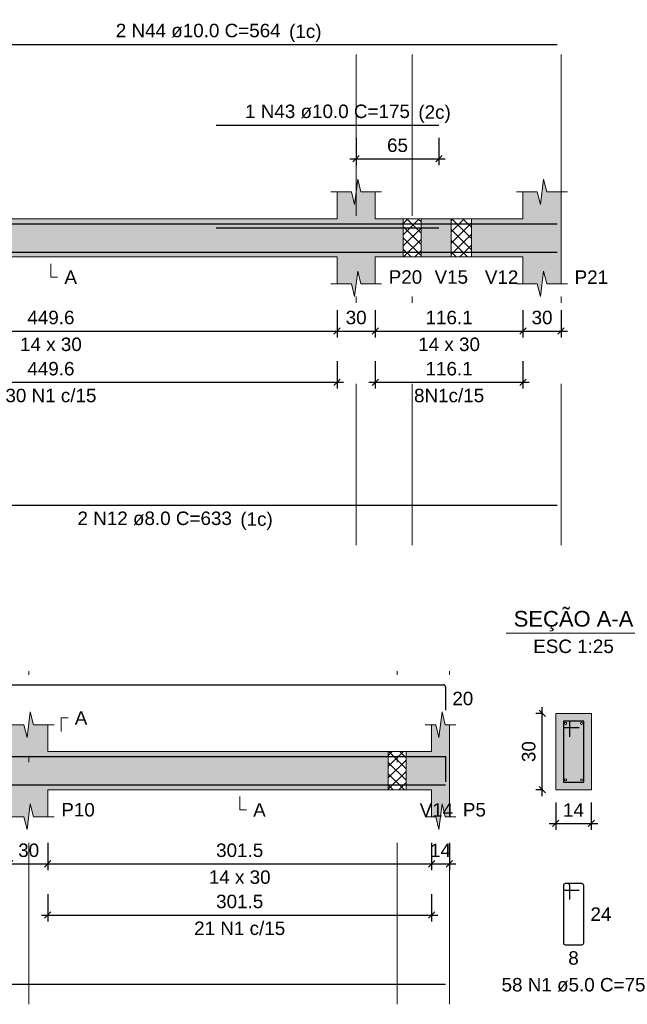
# Model space of a CAD drawing. Header units: millimetres. Extents: x 1434 to 2277, y -793 to -278.
# Tile 75 of 111: x 1752 to 1761, y -379 to -364. Entities that reach past the tile are written whole.
import ezdxf

# ---------------------------------------------------------------- set-up
doc = ezdxf.new("R2010")
doc.units = ezdxf.units.MM
doc.linetypes.add('DASHDOT', pattern=[25.4, 12.7, -6.35, 0, -6.35])
for name, color, linetype, lineweight in [('Descrição da armadura', 7, 'Continuous', 5), ('DT-Barras na forma', 1, 'Continuous', 30), ('DT-Barras no corte', 5, 'Continuous', 5), ('DT-Barras rebatidas', 1, 'Continuous', 30), ('DT-Cotas', 9, 'Continuous', 5), ('DT-Forma', 5, 'Continuous', 5), ('DT-Hachura forma vigas', 252, 'Continuous', 5), ('DT-Hachura intersecção vigas', 9, 'Continuous', 5), ('DT-Hachura seção vigas', 252, 'Continuous', 5), ('DT-Pontilhado', 9, 'DASHDOT', 5), ('DT-Textos', 7, 'Continuous', 5), ('Textos armaduras', 7, 'Continuous', 5)]:
    doc.layers.add(name, color=color, linetype=linetype, lineweight=lineweight)
doc.styles.add('ARIAL', font='arial.ttf')
doc.styles.get("Standard").update_dxf_attribs({"font": 'arial.ttf'})
doc.dimstyles.new('UM_25.000000', dxfattribs={"dimtxt": 0.18, "dimasz": 0.1, "dimexe": 0.1, "dimexo": 0.2, "dimgap": 0, "dimtad": 1, "dimtih": 1, "dimtoh": 1, "dimdec": 1, "dimlfac": 25, "dimzin": 0, "dimdsep": 46, "dimtxsty": 'Standard', "dimcen": 0.09, "dimdle": 0.1, "dimadec": 1, "dimazin": 2, "dimtfac": 1, "dimtdec": 4, "dimtofl": 0, "dimtmove": 0, "dimatfit": 3, "dimfxl": 1, "dimtolj": 1, "dimarcsym": 0})
doc.dimstyles.new('UM_50.000000', dxfattribs={"dimtxt": 0.18, "dimasz": 0.1, "dimexe": 0.1, "dimexo": 0.2, "dimgap": 0, "dimtad": 1, "dimtih": 1, "dimtoh": 1, "dimdec": 1, "dimlfac": 50, "dimzin": 0, "dimdsep": 46, "dimtxsty": 'Standard', "dimcen": 0.09, "dimdle": 0.1, "dimadec": 1, "dimazin": 2, "dimtfac": 1, "dimtdec": 4, "dimtofl": 0, "dimtmove": 0, "dimatfit": 3, "dimfxl": 1, "dimtolj": 1, "dimarcsym": 0})
pattern_1 = [(45, (1722.81126, -450.90245), (-0.08838835, 0.08838835), []), (135, (1722.81126, -450.90245), (-0.08838835, -0.08838835), [])]

# ---------------------------------------------------------------- blocks, each defined once
blk = doc.blocks.new('_Oblique')
at = {"color": 0, "linetype": 'ByBlock', "lineweight": -2}
blk.add_line((-0.5, -0.5), (0.5, 0.5), dxfattribs=at)
blk = doc.blocks.new('*D398')
at = {"layer": 'DT-Cotas', "color": 0, "lineweight": -2, "transparency": 16777216}
for p, q in [((1747.63, -368.448), (1747.63, -368.877)), ((1756.621, -368.448), (1756.621, -368.877)), ((1747.53, -368.777), (1756.721, -368.777))]:
    blk.add_line(p, q, dxfattribs=at)
at = {"layer": 'DT-Cotas', "color": 0, "lineweight": -2, "transparency": 16777216, "xscale": 0.1, "yscale": 0.1, "zscale": 0.1, "rotation": 180}
blk.add_blockref('_Oblique', (1747.63, -368.777), dxfattribs=at)
at = {"layer": 'DT-Cotas', "color": 0, "lineweight": -2, "transparency": 16777216, "xscale": 0.1, "yscale": 0.1, "zscale": 0.1}
blk.add_blockref('_Oblique', (1756.621, -368.777), dxfattribs=at)
at = {"layer": 'DT-Cotas', "color": 7, "transparency": 16777216, "insert": (1752.125, -368.566), "char_height": 0.2118, "attachment_point": 5, "rotation": 0.0057, "style": 'ARIAL'}
blk.add_mtext('\\A1;449.6', dxfattribs=at)
blk = doc.blocks.new('*D399')
at = {"layer": 'DT-Cotas', "color": 0, "lineweight": -2, "transparency": 16777216}
for p, q in [((1756.621, -368.448), (1756.621, -368.877)), ((1757.221, -368.448), (1757.221, -368.877)), ((1756.521, -368.777), (1757.321, -368.777))]:
    blk.add_line(p, q, dxfattribs=at)
at = {"layer": 'DT-Cotas', "color": 0, "lineweight": -2, "transparency": 16777216, "xscale": 0.1, "yscale": 0.1, "zscale": 0.1, "rotation": 180}
blk.add_blockref('_Oblique', (1756.621, -368.777), dxfattribs=at)
at = {"layer": 'DT-Cotas', "color": 0, "lineweight": -2, "transparency": 16777216, "xscale": 0.1, "yscale": 0.1, "zscale": 0.1}
blk.add_blockref('_Oblique', (1757.221, -368.777), dxfattribs=at)
at = {"layer": 'DT-Cotas', "color": 7, "transparency": 16777216, "insert": (1756.921, -368.566), "char_height": 0.2118, "attachment_point": 5, "rotation": 0.0057, "style": 'ARIAL'}
blk.add_mtext('\\A1;30', dxfattribs=at)
blk = doc.blocks.new('*D400')
at = {"layer": 'DT-Cotas', "color": 0, "lineweight": -2, "transparency": 16777216}
for p, q in [((1757.221, -368.448), (1757.221, -368.877)), ((1759.542, -368.448), (1759.542, -368.877)), ((1757.121, -368.777), (1759.642, -368.777))]:
    blk.add_line(p, q, dxfattribs=at)
at = {"layer": 'DT-Cotas', "color": 0, "lineweight": -2, "transparency": 16777216, "xscale": 0.1, "yscale": 0.1, "zscale": 0.1, "rotation": 180}
blk.add_blockref('_Oblique', (1757.221, -368.777), dxfattribs=at)
at = {"layer": 'DT-Cotas', "color": 0, "lineweight": -2, "transparency": 16777216, "xscale": 0.1, "yscale": 0.1, "zscale": 0.1}
blk.add_blockref('_Oblique', (1759.542, -368.777), dxfattribs=at)
at = {"layer": 'DT-Cotas', "color": 7, "transparency": 16777216, "insert": (1758.381, -368.566), "char_height": 0.2118, "attachment_point": 5, "rotation": 0.0057, "style": 'ARIAL'}
blk.add_mtext('\\A1;116.1', dxfattribs=at)
blk = doc.blocks.new('*D401')
at = {"layer": 'DT-Cotas', "color": 0, "lineweight": -2, "transparency": 16777216}
for p, q in [((1759.542, -368.448), (1759.542, -368.877)), ((1760.142, -368.448), (1760.142, -368.877)), ((1759.442, -368.777), (1760.242, -368.777))]:
    blk.add_line(p, q, dxfattribs=at)
at = {"layer": 'DT-Cotas', "color": 0, "lineweight": -2, "transparency": 16777216, "xscale": 0.1, "yscale": 0.1, "zscale": 0.1, "rotation": 180}
blk.add_blockref('_Oblique', (1759.542, -368.777), dxfattribs=at)
at = {"layer": 'DT-Cotas', "color": 0, "lineweight": -2, "transparency": 16777216, "xscale": 0.1, "yscale": 0.1, "zscale": 0.1}
blk.add_blockref('_Oblique', (1760.142, -368.777), dxfattribs=at)
at = {"layer": 'DT-Cotas', "color": 7, "transparency": 16777216, "insert": (1759.842, -368.566), "char_height": 0.2118, "attachment_point": 5, "rotation": 0.0057, "style": 'ARIAL'}
blk.add_mtext('\\A1;30', dxfattribs=at)
blk = doc.blocks.new('*D405')
at = {"layer": 'DT-Cotas', "color": 0, "lineweight": -2, "transparency": 16777216}
for p, q in [((1747.63, -369.253), (1747.63, -369.682)), ((1756.621, -369.253), (1756.621, -369.682)), ((1747.53, -369.582), (1756.721, -369.582))]:
    blk.add_line(p, q, dxfattribs=at)
at = {"layer": 'DT-Cotas', "color": 0, "lineweight": -2, "transparency": 16777216, "xscale": 0.1, "yscale": 0.1, "zscale": 0.1, "rotation": 180}
blk.add_blockref('_Oblique', (1747.63, -369.582), dxfattribs=at)
at = {"layer": 'DT-Cotas', "color": 0, "lineweight": -2, "transparency": 16777216, "xscale": 0.1, "yscale": 0.1, "zscale": 0.1}
blk.add_blockref('_Oblique', (1756.621, -369.582), dxfattribs=at)
at = {"layer": 'DT-Cotas', "color": 7, "transparency": 16777216, "insert": (1752.125, -369.371), "char_height": 0.2118, "attachment_point": 5, "rotation": 0.0057, "style": 'ARIAL'}
blk.add_mtext('\\A1;449.6', dxfattribs=at)
blk = doc.blocks.new('*D406')
at = {"layer": 'DT-Cotas', "color": 0, "lineweight": -2, "transparency": 16777216}
for p, q in [((1757.221, -369.253), (1757.221, -369.682)), ((1759.542, -369.253), (1759.542, -369.682)), ((1757.121, -369.582), (1759.642, -369.582))]:
    blk.add_line(p, q, dxfattribs=at)
at = {"layer": 'DT-Cotas', "color": 0, "lineweight": -2, "transparency": 16777216, "xscale": 0.1, "yscale": 0.1, "zscale": 0.1, "rotation": 180}
blk.add_blockref('_Oblique', (1757.221, -369.582), dxfattribs=at)
at = {"layer": 'DT-Cotas', "color": 0, "lineweight": -2, "transparency": 16777216, "xscale": 0.1, "yscale": 0.1, "zscale": 0.1}
blk.add_blockref('_Oblique', (1759.542, -369.582), dxfattribs=at)
at = {"layer": 'DT-Cotas', "color": 7, "transparency": 16777216, "insert": (1758.381, -369.371), "char_height": 0.2118, "attachment_point": 5, "rotation": 0.0057, "style": 'ARIAL'}
blk.add_mtext('\\A1;116.1', dxfattribs=at)
blk = doc.blocks.new('*D410')
at = {"layer": 'DT-Cotas', "color": 0, "lineweight": -2, "transparency": 16777216}
for p, q in [((1756.921, -365.739), (1756.921, -366.169)), ((1758.221, -365.739), (1758.221, -366.169)), ((1756.821, -366.069), (1758.321, -366.069))]:
    blk.add_line(p, q, dxfattribs=at)
at = {"layer": 'DT-Cotas', "color": 0, "lineweight": -2, "transparency": 16777216, "xscale": 0.1, "yscale": 0.1, "zscale": 0.1, "rotation": 180}
blk.add_blockref('_Oblique', (1756.921, -366.069), dxfattribs=at)
at = {"layer": 'DT-Cotas', "color": 0, "lineweight": -2, "transparency": 16777216, "xscale": 0.1, "yscale": 0.1, "zscale": 0.1}
blk.add_blockref('_Oblique', (1758.221, -366.069), dxfattribs=at)
at = {"layer": 'DT-Cotas', "color": 7, "transparency": 16777216, "insert": (1757.571, -365.857), "char_height": 0.2118, "attachment_point": 5, "rotation": 0.0057, "style": 'ARIAL'}
blk.add_mtext('\\A1;65', dxfattribs=at)
blk = doc.blocks.new('*D436')
at = {"layer": 'DT-Cotas', "color": 0, "lineweight": -2, "transparency": 16777216}
for p, q in [((1751.476, -376.827), (1751.476, -377.257)), ((1752.076, -376.827), (1752.076, -377.257)), ((1751.376, -377.157), (1752.176, -377.157))]:
    blk.add_line(p, q, dxfattribs=at)
at = {"layer": 'DT-Cotas', "color": 0, "lineweight": -2, "transparency": 16777216, "xscale": 0.1, "yscale": 0.1, "zscale": 0.1, "rotation": 180}
blk.add_blockref('_Oblique', (1751.476, -377.157), dxfattribs=at)
at = {"layer": 'DT-Cotas', "color": 0, "lineweight": -2, "transparency": 16777216, "xscale": 0.1, "yscale": 0.1, "zscale": 0.1}
blk.add_blockref('_Oblique', (1752.076, -377.157), dxfattribs=at)
at = {"layer": 'DT-Cotas', "color": 7, "transparency": 16777216, "insert": (1751.776, -376.945), "char_height": 0.2118, "attachment_point": 5, "rotation": 0.0057, "style": 'ARIAL'}
blk.add_mtext('\\A1;30', dxfattribs=at)
blk = doc.blocks.new('*D437')
at = {"layer": 'DT-Cotas', "color": 0, "lineweight": -2, "transparency": 16777216}
for p, q in [((1752.076, -376.827), (1752.076, -377.257)), ((1758.106, -376.827), (1758.106, -377.257)), ((1751.976, -377.157), (1758.206, -377.157))]:
    blk.add_line(p, q, dxfattribs=at)
at = {"layer": 'DT-Cotas', "color": 0, "lineweight": -2, "transparency": 16777216, "xscale": 0.1, "yscale": 0.1, "zscale": 0.1, "rotation": 180}
blk.add_blockref('_Oblique', (1752.076, -377.157), dxfattribs=at)
at = {"layer": 'DT-Cotas', "color": 0, "lineweight": -2, "transparency": 16777216, "xscale": 0.1, "yscale": 0.1, "zscale": 0.1}
blk.add_blockref('_Oblique', (1758.106, -377.157), dxfattribs=at)
at = {"layer": 'DT-Cotas', "color": 7, "transparency": 16777216, "insert": (1755.091, -376.945), "char_height": 0.2118, "attachment_point": 5, "rotation": 0.0057, "style": 'ARIAL'}
blk.add_mtext('\\A1;301.5', dxfattribs=at)
blk = doc.blocks.new('*D438')
at = {"layer": 'DT-Cotas', "color": 0, "lineweight": -2, "transparency": 16777216}
for p, q in [((1758.106, -376.827), (1758.106, -377.257)), ((1758.386, -376.827), (1758.386, -377.257)), ((1758.006, -377.157), (1758.486, -377.157))]:
    blk.add_line(p, q, dxfattribs=at)
at = {"layer": 'DT-Cotas', "color": 0, "lineweight": -2, "transparency": 16777216, "xscale": 0.1, "yscale": 0.1, "zscale": 0.1, "rotation": 180}
blk.add_blockref('_Oblique', (1758.106, -377.157), dxfattribs=at)
at = {"layer": 'DT-Cotas', "color": 0, "lineweight": -2, "transparency": 16777216, "xscale": 0.1, "yscale": 0.1, "zscale": 0.1}
blk.add_blockref('_Oblique', (1758.386, -377.157), dxfattribs=at)
at = {"layer": 'DT-Cotas', "color": 7, "transparency": 16777216, "insert": (1758.246, -376.945), "char_height": 0.2118, "attachment_point": 5, "rotation": 0.0057, "style": 'ARIAL'}
blk.add_mtext('\\A1;14', dxfattribs=at)
blk = doc.blocks.new('*D441')
at = {"layer": 'DT-Cotas', "color": 0, "lineweight": -2, "transparency": 16777216}
for p, q in [((1752.076, -377.632), (1752.076, -378.062)), ((1758.106, -377.632), (1758.106, -378.062)), ((1751.976, -377.962), (1758.206, -377.962))]:
    blk.add_line(p, q, dxfattribs=at)
at = {"layer": 'DT-Cotas', "color": 0, "lineweight": -2, "transparency": 16777216, "xscale": 0.1, "yscale": 0.1, "zscale": 0.1, "rotation": 180}
blk.add_blockref('_Oblique', (1752.076, -377.962), dxfattribs=at)
at = {"layer": 'DT-Cotas', "color": 0, "lineweight": -2, "transparency": 16777216, "xscale": 0.1, "yscale": 0.1, "zscale": 0.1}
blk.add_blockref('_Oblique', (1758.106, -377.962), dxfattribs=at)
at = {"layer": 'DT-Cotas', "color": 7, "transparency": 16777216, "insert": (1755.091, -377.75), "char_height": 0.2118, "attachment_point": 5, "rotation": 0.0057, "style": 'ARIAL'}
blk.add_mtext('\\A1;301.5', dxfattribs=at)
blk = doc.blocks.new('*D442')
at = {"layer": 'DT-Cotas', "color": 0, "lineweight": -2, "transparency": 16777216}
for p, q in [((1759.845, -376.092), (1759.845, -374.692)), ((1759.856, -374.792), (1759.745, -374.792)), ((1759.856, -375.992), (1759.745, -375.992))]:
    blk.add_line(p, q, dxfattribs=at)
at = {"layer": 'DT-Cotas', "color": 0, "lineweight": -2, "transparency": 16777216, "xscale": 0.1, "yscale": 0.1, "zscale": 0.1}
for p, rotation in [((1759.845, -374.792), 90), ((1759.845, -375.992), 270)]:
    blk.add_blockref('_Oblique', p, dxfattribs=dict(at, rotation=rotation))
at = {"layer": 'DT-Cotas', "color": 7, "transparency": 16777216, "insert": (1759.633, -375.392), "char_height": 0.2118, "attachment_point": 5, "rotation": 90, "style": 'ARIAL'}
blk.add_mtext('\\A1;30', dxfattribs=at)
blk = doc.blocks.new('*D443')
at = {"layer": 'DT-Cotas', "color": 0, "lineweight": -2, "transparency": 16777216}
for p, q in [((1760.056, -376.192), (1760.056, -376.621)), ((1760.616, -376.192), (1760.616, -376.621)), ((1759.956, -376.521), (1760.716, -376.521))]:
    blk.add_line(p, q, dxfattribs=at)
at = {"layer": 'DT-Cotas', "color": 0, "lineweight": -2, "transparency": 16777216, "xscale": 0.1, "yscale": 0.1, "zscale": 0.1, "rotation": 180}
blk.add_blockref('_Oblique', (1760.056, -376.521), dxfattribs=at)
at = {"layer": 'DT-Cotas', "color": 0, "lineweight": -2, "transparency": 16777216, "xscale": 0.1, "yscale": 0.1, "zscale": 0.1}
blk.add_blockref('_Oblique', (1760.616, -376.521), dxfattribs=at)
at = {"layer": 'DT-Cotas', "color": 7, "transparency": 16777216, "insert": (1760.336, -376.31), "char_height": 0.2118, "attachment_point": 5, "rotation": 0.0057, "style": 'ARIAL'}
blk.add_mtext('\\A1;14', dxfattribs=at)

msp = doc.modelspace()

# ---------------------------------------------------------------- hatches: boundary and pattern name
at = {"layer": 'DT-Hachura forma vigas', "linetype": 'Continuous'}
for points in [[(1757.2207, -367.6126), (1757.6609, -367.6126), (1757.6609, -367.0126), (1757.2207, -367.0126), (1757.2207, -366.589), (1756.9957, -366.589), (1756.9457, -366.389), (1756.8957, -366.789), (1756.8457, -366.589), (1756.6207, -366.589), (1756.6207, -367.0126), (1747.6297, -367.0126), (1747.6297, -366.589), (1747.3047, -366.589), (1747.2547, -366.389), (1747.2047, -366.789), (1747.1547, -366.589), (1746.8297, -366.589), (1746.8297, -367.0126), (1737.7783, -367.0126), (1737.7783, -366.589), (1737.4533, -366.589), (1737.4033, -366.389), (1737.3533, -366.789), (1737.3033, -366.589), (1736.9783, -366.589), (1736.9783, -367.0126), (1728.1871, -367.0126), (1728.1871, -366.589), (1727.8621, -366.589), (1727.8121, -366.389), (1727.7621, -366.789), (1727.7121, -366.589), (1727.3871, -366.589), (1727.3871, -367.0126), (1726.9671, -367.0126), (1726.9671, -367.6126), (1727.3871, -367.6126), (1727.3871, -368.0362), (1727.7121, -368.0362), (1727.7621, -368.2362), (1727.8121, -367.8362), (1727.8621, -368.0362), (1728.1871, -368.0362), (1728.1871, -367.6126), (1736.9783, -367.6126), (1736.9783, -368.0362), (1737.3033, -368.0362), (1737.3533, -368.2362), (1737.4033, -367.8362), (1737.4533, -368.0362), (1737.7783, -368.0362), (1737.7783, -367.6126), (1746.8297, -367.6126), (1746.8297, -368.0362), (1747.1547, -368.0362), (1747.2047, -368.2362), (1747.2547, -367.8362), (1747.3047, -368.0362), (1747.6297, -368.0362), (1747.6297, -367.6126), (1756.6207, -367.6126), (1756.6207, -368.0362), (1756.8457, -368.0362), (1756.8957, -368.2362), (1756.9457, -367.8362), (1756.9957, -368.0362), (1757.2207, -368.0362), (1757.2207, -367.6126)], [(1760.1417, -368.0362), (1760.1417, -367.6126), (1760.1417, -367.0126), (1760.1417, -366.589), (1759.9167, -366.589), (1759.8667, -366.389), (1759.8167, -366.789), (1759.7667, -366.589), (1759.5417, -366.589), (1759.5417, -367.0126), (1758.7317, -367.0126), (1758.7317, -367.6126), (1759.5417, -367.6126), (1759.5417, -368.0362), (1759.7667, -368.0362), (1759.8167, -368.2362), (1759.8667, -367.8362), (1759.9167, -368.0362), (1760.1417, -368.0362)], [(1757.9409, -367.6126), (1758.4117, -367.6126), (1758.4117, -367.0126), (1757.9409, -367.0126), (1757.9409, -367.6126)], [(1752.0763, -375.9919), (1757.4263, -375.9919), (1757.4263, -375.3919), (1752.0763, -375.3919), (1752.0763, -374.9683), (1751.8513, -374.9683), (1751.8013, -374.7683), (1751.7513, -375.1683), (1751.7013, -374.9683), (1751.4763, -374.9683), (1751.4763, -375.3919), (1746.7259, -375.3919), (1746.7259, -374.9683), (1746.5009, -374.9683), (1746.4509, -374.7683), (1746.4009, -375.1683), (1746.3509, -374.9683), (1746.1259, -374.9683), (1746.1259, -375.3919), (1740.8159, -375.3919), (1740.8159, -375.9919), (1746.1259, -375.9919), (1746.1259, -376.4155), (1746.3509, -376.4155), (1746.4009, -376.6155), (1746.4509, -376.2155), (1746.5009, -376.4155), (1746.7259, -376.4155), (1746.7259, -375.9919), (1751.4763, -375.9919), (1751.4763, -376.4155), (1751.7013, -376.4155), (1751.7513, -376.6155), (1751.8013, -376.2155), (1751.8513, -376.4155), (1752.0763, -376.4155), (1752.0763, -375.9919)], [(1758.3863, -376.4155), (1758.3863, -375.9919), (1758.3863, -375.3919), (1758.3863, -374.9683), (1758.3213, -374.9683), (1758.2713, -374.7683), (1758.2213, -375.1683), (1758.1713, -374.9683), (1758.1063, -374.9683), (1758.1063, -375.3919), (1757.7063, -375.3919), (1757.7063, -375.9919), (1758.1063, -375.9919), (1758.1063, -376.4155), (1758.1713, -376.4155), (1758.2213, -376.6155), (1758.2713, -376.2155), (1758.3213, -376.4155), (1758.3863, -376.4155)]]:
    msp.add_hatch(color=256, dxfattribs=at).paths.add_polyline_path(points)
at = {"layer": 'DT-Hachura intersecção vigas', "linetype": 'Continuous'}
h = msp.add_hatch(dxfattribs=at)
h.set_pattern_fill('ANSI37', color=256, style=0)
h.set_pattern_definition(pattern_1)
h.paths.add_polyline_path([(1757.6609, -367.6126), (1757.9409, -367.6126), (1757.9409, -367.0126), (1757.6609, -367.0126), (1757.6609, -367.6126)])
h = msp.add_hatch(dxfattribs=at)
h.set_pattern_fill('ANSI37', color=256, style=0)
h.set_pattern_definition(pattern_1)
h.paths.add_polyline_path([(1758.4117, -367.6126), (1758.7317, -367.6126), (1758.7317, -367.0126), (1758.4117, -367.0126), (1758.4117, -367.6126)])
h = msp.add_hatch(dxfattribs=at)
h.set_pattern_fill('ANSI37', color=256, style=0)
h.set_pattern_definition(pattern_1)
h.paths.add_polyline_path([(1757.4263, -375.9919), (1757.7063, -375.9919), (1757.7063, -375.3919), (1757.4263, -375.3919), (1757.4263, -375.9919)])
at = {"layer": 'DT-Hachura seção vigas', "linetype": 'Continuous'}
msp.add_hatch(color=256, dxfattribs=at).paths.add_polyline_path([(1760.0565, -375.9919), (1760.0565, -375.9919), (1760.6165, -375.9919), (1760.6165, -374.7919), (1760.0565, -374.7919), (1760.0565, -375.9919)])

# ---------------------------------------------------------------- linework, layer by layer
at = {"layer": 'DT-Barras na forma'}
for p, q in [((1760.2765, -374.9119), (1760.1765, -374.9119)), ((1760.1765, -374.9119), (1760.1765, -375.8719)), ((1760.4965, -374.9119), (1760.1765, -374.9119)), ((1760.1765, -374.9119), (1760.1765, -375.0119)), ((1760.1765, -375.0119), (1760.4265, -375.0119)), ((1760.2765, -375.1619), (1760.2765, -374.9119)), ((1760.4965, -375.8719), (1760.4965, -374.9119)), ((1760.1765, -375.8719), (1760.4965, -375.8719))]:
    msp.add_line(p, q, dxfattribs=at)
for points in [[(1748.7971, -367.0926), (1760.0817, -367.0926)], [(1754.7207, -367.1526), (1758.2207, -367.1526)], [(1747.4297, -367.5346), (1760.0817, -367.5346)], [(1739.8759, -375.8476), (1739.8759, -375.4699), (1758.3263, -375.4699), (1758.3263, -375.8687)], [(1739.8759, -375.9139), (1758.3263, -375.9139)]]:
    msp.add_lwpolyline(points, dxfattribs=at)
at = {"layer": 'DT-Barras no corte'}
for centre in [(1760.2125, -374.9479), (1760.4605, -374.9479), (1760.2125, -375.8359), (1760.4605, -375.8359)]:
    msp.add_circle(centre, 0.016, dxfattribs=at)
at = {"layer": 'DT-Barras rebatidas'}
for p, q in [((1748.7971, -364.2686), (1760.0817, -364.2686)), ((1754.7207, -365.5394), (1758.2207, -365.5394)), ((1747.4297, -371.5164), (1760.0817, -371.5164)), ((1739.9159, -374.3403), (1758.2863, -374.3403)), ((1758.3263, -374.3803), (1758.3263, -374.7391)), ((1760.1765, -377.4986), (1760.1765, -378.3986)), ((1760.1765, -377.4986), (1760.1765, -377.5386)), ((1760.2465, -377.4686), (1760.2065, -377.4686)), ((1760.4665, -377.4686), (1760.2065, -377.4686)), ((1760.2765, -377.7186), (1760.2765, -377.4986)), ((1760.4965, -378.3986), (1760.4965, -377.4986)), ((1760.2065, -377.5686), (1760.4265, -377.5686)), ((1760.2065, -378.4286), (1760.4665, -378.4286)), ((1739.8759, -379.0486), (1758.3263, -379.0486))]:
    msp.add_line(p, q, dxfattribs=at)
for centre, radius, start, end in [((1758.2863, -374.3803), 0.04, 0, 90), ((1760.2065, -377.4986), 0.03, 90, 180), ((1760.2065, -377.4986), 0.03, 90, 180), ((1760.2465, -377.4986), 0.03, 0, 90), ((1760.4665, -377.4986), 0.03, 0, 90), ((1760.2065, -377.5386), 0.03, 180, 270), ((1760.2065, -378.3986), 0.03, 180, 270), ((1760.4665, -378.3986), 0.03, 270, 0)]:
    msp.add_arc(centre, radius, start, end, dxfattribs=at)
at = {"layer": 'DT-Forma'}
for p, q in [((1756.8957, -366.789), (1756.9457, -366.389)), ((1756.9457, -366.389), (1756.9957, -366.589)), ((1759.8167, -366.789), (1759.8667, -366.389)), ((1759.8667, -366.389), (1759.9167, -366.589)), ((1756.5207, -366.589), (1756.8457, -366.589)), ((1756.6207, -367.0126), (1756.6207, -366.589)), ((1756.8457, -366.589), (1756.8957, -366.789)), ((1756.9957, -366.589), (1757.3207, -366.589)), ((1757.2207, -366.589), (1757.2207, -367.0126)), ((1759.4417, -366.589), (1759.7667, -366.589)), ((1759.5417, -367.0126), (1759.5417, -366.589)), ((1759.7667, -366.589), (1759.8167, -366.789)), ((1759.9167, -366.589), (1760.2417, -366.589)), ((1760.1417, -366.589), (1760.1417, -367.0126)), ((1747.6297, -367.0126), (1756.6207, -367.0126)), ((1757.2207, -367.0126), (1757.6609, -367.0126)), ((1757.6609, -367.0126), (1757.9409, -367.0126)), ((1757.9409, -367.0126), (1758.4117, -367.0126)), ((1758.4117, -367.0126), (1758.7317, -367.0126)), ((1758.7317, -367.0126), (1759.5417, -367.0126)), ((1747.6297, -367.6126), (1756.6207, -367.6126)), ((1756.6207, -367.6126), (1756.6207, -368.0362)), ((1757.2207, -368.0362), (1757.2207, -367.6126)), ((1757.2207, -367.6126), (1757.6609, -367.6126)), ((1757.6609, -367.6126), (1757.9409, -367.6126)), ((1757.9409, -367.6126), (1758.4117, -367.6126)), ((1758.4117, -367.6126), (1758.7317, -367.6126)), ((1758.7317, -367.6126), (1759.5417, -367.6126)), ((1759.5417, -367.6126), (1759.5417, -368.0362)), ((1760.1417, -368.0362), (1760.1417, -367.6126)), ((1756.8957, -368.2362), (1756.9457, -367.8362)), ((1756.9457, -367.8362), (1756.9957, -368.0362)), ((1759.8167, -368.2362), (1759.8667, -367.8362)), ((1759.8667, -367.8362), (1759.9167, -368.0362)), ((1756.5207, -368.0362), (1756.8457, -368.0362)), ((1756.8457, -368.0362), (1756.8957, -368.2362)), ((1756.9957, -368.0362), (1757.3207, -368.0362)), ((1759.4417, -368.0362), (1759.7667, -368.0362)), ((1759.7667, -368.0362), (1759.8167, -368.2362)), ((1759.9167, -368.0362), (1760.2417, -368.0362)), ((1751.7513, -375.1683), (1751.8013, -374.7683)), ((1751.8013, -374.7683), (1751.8513, -374.9683)), ((1758.2213, -375.1683), (1758.2713, -374.7683)), ((1758.2713, -374.7683), (1758.3213, -374.9683)), ((1760.6165, -374.7919), (1760.0565, -374.7919)), ((1760.0565, -374.7919), (1760.0565, -374.7919)), ((1760.0565, -374.7919), (1760.0565, -375.9919)), ((1760.6165, -375.9919), (1760.6165, -374.7919)), ((1760.6165, -374.7919), (1760.6165, -374.7919)), ((1751.3763, -374.9683), (1751.7013, -374.9683)), ((1751.7013, -374.9683), (1751.7513, -375.1683)), ((1751.8513, -374.9683), (1752.1763, -374.9683)), ((1752.0763, -374.9683), (1752.0763, -375.3919)), ((1758.0063, -374.9683), (1758.1713, -374.9683)), ((1758.1063, -375.3919), (1758.1063, -374.9683)), ((1758.1713, -374.9683), (1758.2213, -375.1683)), ((1758.3213, -374.9683), (1758.4863, -374.9683)), ((1758.3863, -374.9683), (1758.3863, -375.3919)), ((1752.0763, -375.3919), (1757.4263, -375.3919)), ((1757.4263, -375.3919), (1757.7063, -375.3919)), ((1757.7063, -375.3919), (1758.1063, -375.3919)), ((1752.0763, -376.4155), (1752.0763, -375.9919)), ((1752.0763, -375.9919), (1757.4263, -375.9919)), ((1757.4263, -375.9919), (1757.7063, -375.9919)), ((1757.7063, -375.9919), (1758.1063, -375.9919)), ((1758.1063, -375.9919), (1758.1063, -376.4155)), ((1758.3863, -376.4155), (1758.3863, -375.9919)), ((1760.0565, -375.9919), (1760.6165, -375.9919)), ((1760.0565, -375.9919), (1760.0565, -375.9919)), ((1760.6165, -375.9919), (1760.6165, -375.9919)), ((1751.7513, -376.6155), (1751.8013, -376.2155)), ((1751.8013, -376.2155), (1751.8513, -376.4155)), ((1758.2213, -376.6155), (1758.2713, -376.2155)), ((1758.2713, -376.2155), (1758.3213, -376.4155)), ((1751.3763, -376.4155), (1751.7013, -376.4155)), ((1751.7013, -376.4155), (1751.7513, -376.6155)), ((1751.8513, -376.4155), (1752.1763, -376.4155)), ((1758.0063, -376.4155), (1758.1713, -376.4155)), ((1758.1713, -376.4155), (1758.2213, -376.6155)), ((1758.3213, -376.4155), (1758.4863, -376.4155))]:
    msp.add_line(p, q, dxfattribs=at)
at = {"layer": 'DT-Forma', "linetype": 'Continuous'}
for p, q in [((1760.1417, -367.0126), (1760.1417, -367.6126)), ((1758.3863, -375.3919), (1758.3863, -375.9919))]:
    msp.add_line(p, q, dxfattribs=at)
at = {"layer": 'DT-Pontilhado', "ltscale": 0.2}
for p, q in [((1756.9207, -372.1459), (1756.9207, -364.0568)), ((1757.8009, -372.1459), (1757.8009, -364.0568)), ((1760.1417, -372.1459), (1760.1417, -364.0568)), ((1757.6609, -367.0126), (1757.6609, -367.6126)), ((1757.9409, -367.0126), (1757.9409, -367.6126)), ((1758.4117, -367.0126), (1758.4117, -367.6126)), ((1758.7317, -367.0126), (1758.7317, -367.6126)), ((1751.7763, -379.3663), (1751.7763, -374.1285)), ((1757.5663, -379.3663), (1757.5663, -374.1285)), ((1758.3863, -379.3663), (1758.3863, -374.1285)), ((1757.4263, -375.3919), (1757.4263, -375.9919)), ((1757.7063, -375.3919), (1757.7063, -375.9919))]:
    msp.add_line(p, q, dxfattribs=at)
at = {"layer": 'DT-Textos'}
msp.add_line((1759.2775, -373.527), (1761.3955, -373.527), dxfattribs=at)
for points in [[(1752.1252, -367.7185), (1752.1252, -367.9303), (1752.2311, -367.9303)], [(1752.2881, -375.0742), (1752.2881, -374.8624), (1752.394, -374.8624)], [(1755.0913, -376.0978), (1755.0913, -376.3096), (1755.1972, -376.3096)]]:
    msp.add_lwpolyline(points, dxfattribs=at)

# ---------------------------------------------------------------- texts
at = {"layer": 'Descrição da armadura', "linetype": 'Continuous', "char_height": 0.2118, "attachment_point": 8, "line_spacing_factor": 0.798, "style": 'ARIAL'}
for s, insert, width in [('2 N44 ø10.0 C=564', (1754.4394, -364.1627), 5.194653), ('1 N43 ø10.0 C=175', (1756.4707, -365.4335), 5.194653), ('30 N1 c/15', (1752.1252, -369.9), 2.869342), ('8N1c/15', (1758.3812, -369.9), 2.209726), ('2 N12 ø8.0 C=633', (1753.7557, -371.8341), 4.8647), ('21 N1 c/15', (1755.0913, -378.2794), 2.869342), ('58 N1 ø5.0 C=75', (1760.3365, -379.1699), 4.534748)]:
    msp.add_mtext(s, dxfattribs=dict(at, insert=insert, width=width))
at = {"layer": 'DT-Textos', "line_spacing_factor": 0.798, "style": 'ARIAL'}
for s, insert, char_height, width, attachment_point in [('(1c)', (1755.8673, -364.2325), 0.2118, 0.872216, 7), ('(2c)', (1757.8983, -365.5035), 0.2118, 0.872216, 7), ('A', (1752.337, -368.0362), 0.2118, 0.337807, 7), ('P20', (1757.4325, -368.0362), 0.2118, 0.90115, 7), ('V15', (1758.1527, -368.0362), 0.2118, 0.90115, 7), ('V12', (1758.9435, -368.0362), 0.2118, 0.90115, 7), ('P21', (1760.3535, -368.0362), 0.2118, 0.90115, 7), ('14 x 30', (1752.1252, -369.0952), 0.2118, 1.66134, 8), ('14 x 30', (1758.3812, -369.0952), 0.2118, 1.66134, 8), ('(1c)', (1755.1013, -371.9045), 0.2118, 0.872216, 7), ('SEÇÃO A-A', (1760.3363, -373.5025), 0.2471, 4.137152, 8), ('ESC 1:25', (1760.3365, -373.8447), 0.2118, 2.167804, 8), ('A', (1752.4999, -374.9683), 0.2118, 0.337807, 7), ('P10', (1752.2881, -376.4155), 0.2118, 0.90115, 7), ('A', (1755.3031, -376.4155), 0.2118, 0.337807, 7), ('V14', (1757.9181, -376.4155), 0.2118, 0.90115, 7), ('P5', (1758.5981, -376.4155), 0.2118, 0.619479, 7), ('14 x 30', (1755.0913, -377.4745), 0.2118, 1.66134, 8)]:
    msp.add_mtext(s, dxfattribs=dict(at, insert=insert, char_height=char_height, width=width, attachment_point=attachment_point))
at = {"layer": 'Textos armaduras', "linetype": 'Continuous', "char_height": 0.2118, "attachment_point": 7, "line_spacing_factor": 0.798, "style": 'ARIAL'}
for s, insert, width in [('20', (1758.4322, -374.6656), 0.659905), ('24', (1760.6024, -378.0545), 0.659905), ('8', (1760.254, -378.7463), 0.329953)]:
    msp.add_mtext(s, dxfattribs=dict(at, insert=insert, width=width))

# ---------------------------------------------------------------- dimensions: what is measured, and where the dimension line sits
at = {"layer": 'DT-Cotas'}
for base, p1, p2, dimstyle, override, picture, middle, turn in [((1758.2207, -366.0689), (1756.9207, -365.5394), (1758.2207, -365.5394), 'UM_50.000000', {"dimtxt": 0.2118, "dimasz": 0.1, "dimexe": 0.1, "dimexo": 0.2, "dimtad": 1, "dimtih": 0, "dimtoh": 0, "dimdec": 1, "dimlfac": 50, "dimzin": 8, "dimtxsty": 'ARIAL', "dimblk": 'Oblique', "dimblk1": 'Oblique', "dimblk2": 'Oblique', "dimsah": 1, "dimdle": 0.1, "dimse1": 0, "dimse2": 0, "dimclrt": 7, "dimadec": 1, "dimazin": 3, "dimtmove": 2, "dimldrblk": 'Oblique'}, '*D410', (1757.5707, -365.8571), 0.00573), ((1756.6207079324, -368.7774939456), (1747.6297079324, -368.2479939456), (1756.6207079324, -368.2479939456), 'UM_50.000000', {"dimtxt": 0.2118, "dimasz": 0.1, "dimexe": 0.1, "dimexo": 0.2, "dimtad": 1, "dimtih": 0, "dimtoh": 0, "dimdec": 1, "dimlfac": 50, "dimzin": 8, "dimtxsty": 'ARIAL', "dimblk": 'Oblique', "dimblk1": 'Oblique', "dimblk2": 'Oblique', "dimsah": 1, "dimdle": 0.1, "dimse1": 0, "dimse2": 0, "dimclrt": 7, "dimadec": 1, "dimazin": 3, "dimtmove": 2, "dimldrblk": 'Oblique'}, '*D398', (1752.1252079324, -368.5656939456), 0.005729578), ((1757.2207, -368.7775), (1756.6207, -368.248), (1757.2207, -368.248), 'UM_50.000000', {"dimtxt": 0.2118, "dimasz": 0.1, "dimexe": 0.1, "dimexo": 0.2, "dimtad": 1, "dimtih": 0, "dimtoh": 0, "dimdec": 1, "dimlfac": 50, "dimzin": 8, "dimtxsty": 'ARIAL', "dimblk": 'Oblique', "dimblk1": 'Oblique', "dimblk2": 'Oblique', "dimsah": 1, "dimdle": 0.1, "dimse1": 0, "dimse2": 0, "dimclrt": 7, "dimadec": 1, "dimazin": 3, "dimtmove": 2, "dimldrblk": 'Oblique'}, '*D399', (1756.9207, -368.5657), 0.00573), ((1759.5417079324, -368.7774939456), (1757.2207079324, -368.2479939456), (1759.5417079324, -368.2479939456), 'UM_50.000000', {"dimtxt": 0.2118, "dimasz": 0.1, "dimexe": 0.1, "dimexo": 0.2, "dimtad": 1, "dimtih": 0, "dimtoh": 0, "dimdec": 1, "dimlfac": 50, "dimzin": 8, "dimtxsty": 'ARIAL', "dimblk": 'Oblique', "dimblk1": 'Oblique', "dimblk2": 'Oblique', "dimsah": 1, "dimdle": 0.1, "dimse1": 0, "dimse2": 0, "dimclrt": 7, "dimadec": 1, "dimazin": 3, "dimtmove": 2, "dimldrblk": 'Oblique'}, '*D400', (1758.3812079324, -368.5656939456), 0.005729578), ((1760.1417, -368.7775), (1759.5417, -368.248), (1760.1417, -368.248), 'UM_50.000000', {"dimtxt": 0.2118, "dimasz": 0.1, "dimexe": 0.1, "dimexo": 0.2, "dimtad": 1, "dimtih": 0, "dimtoh": 0, "dimdec": 1, "dimlfac": 50, "dimzin": 8, "dimtxsty": 'ARIAL', "dimblk": 'Oblique', "dimblk1": 'Oblique', "dimblk2": 'Oblique', "dimsah": 1, "dimdle": 0.1, "dimse1": 0, "dimse2": 0, "dimclrt": 7, "dimadec": 1, "dimazin": 3, "dimtmove": 2, "dimldrblk": 'Oblique'}, '*D401', (1759.8417, -368.5657), 0.00573), ((1756.6207079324, -369.5823339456), (1747.6297079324, -369.0528339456), (1756.6207079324, -369.0528339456), 'UM_50.000000', {"dimtxt": 0.2118, "dimasz": 0.1, "dimexe": 0.1, "dimexo": 0.2, "dimtad": 1, "dimtih": 0, "dimtoh": 0, "dimdec": 1, "dimlfac": 50, "dimzin": 8, "dimtxsty": 'ARIAL', "dimblk": 'Oblique', "dimblk1": 'Oblique', "dimblk2": 'Oblique', "dimsah": 1, "dimdle": 0.1, "dimse1": 0, "dimse2": 0, "dimclrt": 7, "dimadec": 1, "dimazin": 3, "dimtmove": 2, "dimldrblk": 'Oblique'}, '*D405', (1752.1252079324, -369.3705339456), 0.005729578), ((1759.5417079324, -369.5823339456), (1757.2207079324, -369.0528339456), (1759.5417079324, -369.0528339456), 'UM_50.000000', {"dimtxt": 0.2118, "dimasz": 0.1, "dimexe": 0.1, "dimexo": 0.2, "dimtad": 1, "dimtih": 0, "dimtoh": 0, "dimdec": 1, "dimlfac": 50, "dimzin": 8, "dimtxsty": 'ARIAL', "dimblk": 'Oblique', "dimblk1": 'Oblique', "dimblk2": 'Oblique', "dimsah": 1, "dimdle": 0.1, "dimse1": 0, "dimse2": 0, "dimclrt": 7, "dimadec": 1, "dimazin": 3, "dimtmove": 2, "dimldrblk": 'Oblique'}, '*D406', (1758.3812079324, -369.3705339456), 0.005729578), ((1760.6165, -376.5214), (1760.0565, -375.9919), (1760.6165, -375.9919), 'UM_25.000000', {"dimtxt": 0.2118, "dimasz": 0.1, "dimexe": 0.1, "dimexo": 0.2, "dimtad": 1, "dimtih": 0, "dimtoh": 0, "dimdec": 1, "dimlfac": 25, "dimzin": 8, "dimtxsty": 'ARIAL', "dimblk": 'Oblique', "dimblk1": 'Oblique', "dimblk2": 'Oblique', "dimsah": 1, "dimdle": 0.1, "dimse1": 0, "dimse2": 0, "dimclrt": 7, "dimadec": 1, "dimazin": 3, "dimtmove": 2, "dimldrblk": 'Oblique'}, '*D443', (1760.3365, -376.3096), 0.00573), ((1752.0763, -377.1568), (1751.4763, -376.6273), (1752.0763, -376.6273), 'UM_50.000000', {"dimtxt": 0.2118, "dimasz": 0.1, "dimexe": 0.1, "dimexo": 0.2, "dimtad": 1, "dimtih": 0, "dimtoh": 0, "dimdec": 1, "dimlfac": 50, "dimzin": 8, "dimtxsty": 'ARIAL', "dimblk": 'Oblique', "dimblk1": 'Oblique', "dimblk2": 'Oblique', "dimsah": 1, "dimdle": 0.1, "dimse1": 0, "dimse2": 0, "dimclrt": 7, "dimadec": 1, "dimazin": 3, "dimtmove": 2, "dimldrblk": 'Oblique'}, '*D436', (1751.7763, -376.945), 0.00573), ((1758.1063, -377.1568), (1752.0763, -376.6273), (1758.1063, -376.6273), 'UM_50.000000', {"dimtxt": 0.2118, "dimasz": 0.1, "dimexe": 0.1, "dimexo": 0.2, "dimtad": 1, "dimtih": 0, "dimtoh": 0, "dimdec": 1, "dimlfac": 50, "dimzin": 8, "dimtxsty": 'ARIAL', "dimblk": 'Oblique', "dimblk1": 'Oblique', "dimblk2": 'Oblique', "dimsah": 1, "dimdle": 0.1, "dimse1": 0, "dimse2": 0, "dimclrt": 7, "dimadec": 1, "dimazin": 3, "dimtmove": 2, "dimldrblk": 'Oblique'}, '*D437', (1755.0913, -376.945), 0.00573), ((1758.3863, -377.1568), (1758.1063, -376.6273), (1758.3863, -376.6273), 'UM_50.000000', {"dimtxt": 0.2118, "dimasz": 0.1, "dimexe": 0.1, "dimexo": 0.2, "dimtad": 1, "dimtih": 0, "dimtoh": 0, "dimdec": 1, "dimlfac": 50, "dimzin": 8, "dimtxsty": 'ARIAL', "dimblk": 'Oblique', "dimblk1": 'Oblique', "dimblk2": 'Oblique', "dimsah": 1, "dimdle": 0.1, "dimse1": 0, "dimse2": 0, "dimclrt": 7, "dimadec": 1, "dimazin": 3, "dimtmove": 2, "dimldrblk": 'Oblique'}, '*D438', (1758.2463, -376.945), 0.00573), ((1758.1063, -377.9617), (1752.0763, -377.4322), (1758.1063, -377.4322), 'UM_50.000000', {"dimtxt": 0.2118, "dimasz": 0.1, "dimexe": 0.1, "dimexo": 0.2, "dimtad": 1, "dimtih": 0, "dimtoh": 0, "dimdec": 1, "dimlfac": 50, "dimzin": 8, "dimtxsty": 'ARIAL', "dimblk": 'Oblique', "dimblk1": 'Oblique', "dimblk2": 'Oblique', "dimsah": 1, "dimdle": 0.1, "dimse1": 0, "dimse2": 0, "dimclrt": 7, "dimadec": 1, "dimazin": 3, "dimtmove": 2, "dimldrblk": 'Oblique'}, '*D441', (1755.0913, -377.7499), 0.00573)]:
    dim = msp.add_linear_dim(base=base, p1=p1, p2=p2, dimstyle=dimstyle, override=override, dxfattribs=at)
    dim.commit()
    dim.dimension.update_dxf_attribs({"geometry": picture, "text_midpoint": middle, "dimtype": 160, "text_rotation": turn})
dim = msp.add_linear_dim(base=(1759.8447, -374.7919), p1=(1760.0565, -375.9919), p2=(1760.0565, -374.7919), angle=90, dimstyle='UM_25.000000', override={"dimtxt": 0.2118, "dimasz": 0.1, "dimexe": 0.1, "dimexo": 0.2, "dimtad": 1, "dimtih": 0, "dimtoh": 0, "dimdec": 1, "dimlfac": 25, "dimzin": 8, "dimtxsty": 'ARIAL', "dimblk": 'Oblique', "dimblk1": 'Oblique', "dimblk2": 'Oblique', "dimsah": 1, "dimdle": 0.1, "dimse1": 0, "dimse2": 0, "dimclrt": 7, "dimadec": 1, "dimazin": 3, "dimtmove": 2, "dimldrblk": 'Oblique'}, dxfattribs=at)
dim.commit()
dim.dimension.update_dxf_attribs({"geometry": '*D442', "text_midpoint": (1759.6329, -375.3919), "dimtype": 160, "text_rotation": 90})

doc.saveas('drawing.dxf')
